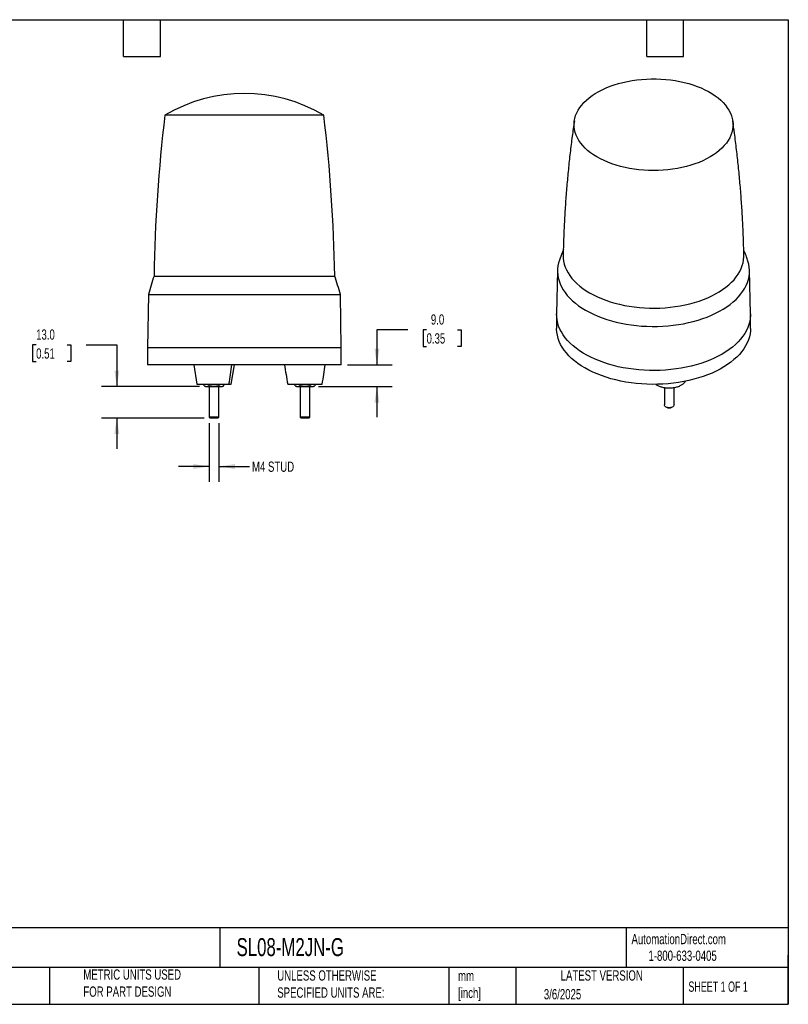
# Model space of a CAD drawing. Header units: millimetres. Extents: x 13 to 546, y 13 to 419.
# Tile 3 of 3: x 229 to 546, y 13 to 419. Entities that reach past the tile are written whole.
import ezdxf

# ---------------------------------------------------------------- set-up
doc = ezdxf.new("R2010")
doc.units = ezdxf.units.MM
doc.header["$LTSCALE"] = 2
doc.linetypes.add('SLD-Solid', pattern=[0])
doc.layers.add('DIMENSIONS', color=140, linetype='SLD-Solid', lineweight=25)
doc.layers.add('TEXT', color=140, linetype='SLD-Solid', lineweight=25)
doc.styles.add('SLDTEXTSTYLE0', font='TXT', dxfattribs={"width": 0.7})
doc.styles.add('SLDTEXTSTYLE1', font='TXT', dxfattribs={"width": 0.65})
doc.dimstyles.new('SLDDIMSTYLE1', dxfattribs={"dimtxt": 4.316016, "dimasz": 6.604, "dimexe": 0, "dimexo": 0.0625, "dimgap": 1.079004, "dimtad": 0, "dimtih": 1, "dimtoh": 1, "dimrnd": 1e-09, "dimzin": 12, "dimdsep": 46, "dimtxsty": 'SLDTEXTSTYLE0', "dimsah": 1, "dimcen": 0.09, "dimadec": 0, "dimazin": 3, "dimtfac": 1, "dimtmove": 0, "dimatfit": 0, "dimfxl": 0, "dimfrac": 2, "dimtolj": 1, "dimtzin": 12, "dimarcsym": 0})
doc.dimstyles.new('SLDDIMSTYLE2', dxfattribs={"dimtxt": 4.316016, "dimasz": 6.604, "dimexe": 0, "dimexo": 0.0625, "dimgap": 1.079004, "dimtad": 0, "dimtih": 1, "dimtoh": 1, "dimrnd": 1e-09, "dimzin": 4, "dimdsep": 46, "dimtxsty": 'SLDTEXTSTYLE0', "dimsah": 1, "dimcen": 0.09, "dimadec": 0, "dimazin": 1, "dimtfac": 1, "dimtmove": 0, "dimatfit": 0, "dimfxl": 0, "dimfrac": 2, "dimtolj": 1, "dimtzin": 12, "dimarcsym": 0})

# ---------------------------------------------------------------- blocks, each defined once
blk = doc.blocks.new('_D_2')
at = {"layer": 'DIMENSIONS'}
for p, q in [((307.14, 252.54), (307.14, 228.34)), ((311.14, 252.54), (311.14, 228.34)), ((307.14, 234.69), (294.44, 234.69)), ((311.14, 234.69), (323.81, 234.69))]:
    blk.add_line(p, q, dxfattribs=at)
for points in [[(307.14, 234.69), (300.53, 235.7), (300.53, 233.67)], [(311.14, 234.69), (317.74, 233.67), (317.74, 235.7)]]:
    blk.add_solid(points, dxfattribs=at)
at = {"layer": 'DIMENSIONS', "insert": (324.78, 236.72), "char_height": 4.233, "attachment_point": 1, "style": 'SLDTEXTSTYLE0'}
blk.add_mtext('M4 STUD', dxfattribs=at)
blk = doc.blocks.new('_D_3')
at = {"layer": 'DIMENSIONS'}
for p, q in [((235.71, 284.84), (234.26, 284.84)), ((234.26, 284.84), (234.26, 277.98)), ((248.54, 284.84), (249.99, 284.84)), ((249.99, 284.84), (249.99, 277.98)), ((256.32, 284.84), (269.02, 284.84)), ((269.02, 284.84), (269.02, 267.69)), ((234.26, 277.98), (235.71, 277.98)), ((249.99, 277.98), (248.54, 277.98)), ((303.1, 267.69), (262.67, 267.69)), ((304.99, 254.69), (262.67, 254.69)), ((269.02, 254.69), (269.02, 241.99))]:
    blk.add_line(p, q, dxfattribs=at)
for points in [[(269.02, 267.69), (270.03, 274.29), (268, 274.29)], [(269.02, 254.69), (268, 248.08), (270.03, 248.08)]]:
    blk.add_solid(points, dxfattribs=at)
at = {"layer": 'DIMENSIONS', "char_height": 4.233, "attachment_point": 1, "style": 'SLDTEXTSTYLE0'}
for s, insert in [('13.0', (235.71, 291.26)), ('0.51', (235.71, 283.44))]:
    blk.add_mtext(s, dxfattribs=dict(at, insert=insert))
blk = doc.blocks.new('_D_4')
at = {"layer": 'DIMENSIONS'}
for p, q in [((389.04, 291.06), (376.34, 291.06)), ((376.34, 291.06), (376.34, 276.69)), ((396.82, 291.06), (395.37, 291.06)), ((395.37, 291.06), (395.37, 284.21)), ((409.64, 291.06), (411.09, 291.06)), ((411.09, 291.06), (411.09, 284.21)), ((395.37, 284.21), (396.82, 284.21)), ((411.09, 284.21), (409.64, 284.21)), ((364.18, 276.69), (382.69, 276.69)), ((352.21, 267.69), (382.69, 267.69)), ((376.34, 267.69), (376.34, 254.99))]:
    blk.add_line(p, q, dxfattribs=at)
for points in [[(376.34, 276.69), (377.36, 283.29), (375.32, 283.29)], [(376.34, 267.69), (375.32, 261.08), (377.36, 261.08)]]:
    blk.add_solid(points, dxfattribs=at)
at = {"layer": 'DIMENSIONS', "char_height": 4.233, "attachment_point": 1, "style": 'SLDTEXTSTYLE0'}
for s, insert in [('9.0', (398.61, 297.49)), ('0.35', (396.82, 289.66))]:
    blk.add_mtext(s, dxfattribs=dict(at, insert=insert))

msp = doc.modelspace()

# ---------------------------------------------------------------- linework, layer by layer
for p, q in [((354.271413, 379.645847), (288.840336, 379.645847)), ((354.435263, 379.645847), (354.271413, 379.645847)), ((284.356285, 313.291542), (358.919315, 313.291542)), ((450.87294, 315.637594), (450.488957, 297.676432)), ((530.482866, 297.676432), (530.098883, 315.637594)), ((282.021811, 305.688351), (281.6378, 283.688351)), ((282.021811, 305.688351), (361.253788, 305.688351)), ((361.6378, 283.688351), (361.253788, 305.688351)), ((450.485911, 297.391469), (450.485911, 291.675683)), ((530.485911, 291.675683), (530.485911, 297.391469)), ((281.6378, 283.688351), (281.6378, 276.688351)), ((321.6378, 283.688351), (281.6378, 283.688351)), ((361.6378, 283.688351), (321.6378, 283.688351)), ((361.6378, 276.688351), (361.6378, 283.688351)), ((361.6378, 276.688351), (281.6378, 276.688351)), ((300.737904, 276.688351), (302.037889, 268.688351)), ((316.237711, 268.688351), (317.537696, 276.688351)), ((305.096348, 268.000958), (305.096348, 268.688351)), ((307.117074, 268.000958), (307.117074, 268.688351)), ((311.158526, 268.688351), (311.158526, 268.000958)), ((313.179252, 268.000958), (313.179252, 268.688351)), ((339.5378, 268.688351), (353.7378, 268.688351)), ((342.596348, 268.000958), (342.596348, 268.688351)), ((344.617074, 268.000958), (344.617074, 268.688351)), ((348.658526, 268.688351), (348.658526, 268.000958)), ((350.679252, 268.688351), (350.679252, 268.000958)), ((305.093099, 268.002834), (305.6378, 267.688351)), ((307.1378, 267.688351), (307.1378, 255.078351)), ((311.1378, 255.078351), (311.1378, 267.688351)), ((312.6378, 267.688351), (313.1825, 268.002834)), ((342.593099, 268.002834), (343.1378, 267.688351)), ((344.6378, 267.688351), (344.6378, 255.078351)), ((348.6378, 255.078351), (348.6378, 267.688351)), ((350.1378, 267.688351), (350.6825, 268.002834)), ((494.956388, 267.291383), (494.956388, 260.089808)), ((498.956388, 260.089808), (498.956388, 267.28196)), ((495.541944, 259.273533), (495.817761, 259.114256)), ((498.095014, 259.114256), (498.370831, 259.273533)), ((307.1378, 255.078351), (307.5278, 254.688351)), ((311.1378, 255.078351), (307.1378, 255.078351)), ((310.7478, 254.688351), (307.5278, 254.688351)), ((310.7478, 254.688351), (311.1378, 255.078351)), ((344.6378, 255.078351), (345.0278, 254.688351)), ((348.6378, 255.078351), (344.6378, 255.078351)), ((348.2478, 254.688351), (345.0278, 254.688351)), ((348.2478, 254.688351), (348.6378, 255.078351))]:
    msp.add_line(p, q)
at = {"flags": 128}
for points in [[(515.876628, 387.729278), (517.095024, 386.813392), (518.214432, 385.856329), (519.230688, 384.86165), (520.140011, 383.833056), (520.93902, 382.774372), (521.62474, 381.689538), (522.194623, 380.582588), (522.646547, 379.457641), (522.978831, 378.318881), (523.190239, 377.170545), (523.279985, 376.016905), (523.247735, 374.862252), (523.093609, 373.710882), (522.81818, 372.567078), (522.422473, 371.435094), (521.90796, 370.319143), (521.276554, 369.223375), (520.530606, 368.151866), (519.672889, 367.108604), (518.706595, 366.097468), (517.635318, 365.12222), (516.463044, 364.186489), (515.194132, 363.293755), (513.833305, 362.447339), (512.385624, 361.65039), (510.856474, 360.905873), (509.251545, 360.216557), (507.576806, 359.585007), (505.838488, 359.013572), (504.043057, 358.504377), (502.197193, 358.059318), (500.307762, 357.680049), (498.381793, 357.367982), (496.426451, 357.124278), (494.44901, 356.949843), (492.456826, 356.845325), (490.45731, 356.811115), (488.4579, 356.847338), (486.466034, 356.953862), (484.489123, 357.130288), (482.534521, 357.37596), (480.609497, 357.689966), (478.721215, 358.071137), (476.876699, 358.518054), (475.082809, 359.029055), (473.34622, 359.60224), (471.673392, 360.235475), (470.070548, 360.926406), (468.54365, 361.672462), (467.098378, 362.470867), (465.74011, 363.318652), (464.473898, 364.212662), (463.304453, 365.149573), (462.236124, 366.125897), (461.272886, 367.138005), (460.418323, 368.182129), (459.675613, 369.254387), (459.047519, 370.350789), (458.536378, 371.467257), (458.144092, 372.599637), (457.872119, 373.743717), (457.721472, 374.895241), (457.69271, 376.049924), (457.785942, 377.203472), (458.000819, 378.351594), (458.336543, 379.490017), (458.791865, 380.614507), (459.365091, 381.720882), (460.054088, 382.805024), (460.856294, 383.862902), (461.768724, 384.890579), (462.787984, 385.884233), (463.910281, 386.840167), (465.131442, 387.754825), (466.446923, 388.624805), (467.851831, 389.44687), (469.340939, 390.217961), (470.908708, 390.935211), (472.549305, 391.595952), (474.256628, 392.197724), (476.024324, 392.738291), (477.845819, 393.215639), (479.714336, 393.627995), (481.622923, 393.973824), (483.564482, 394.251839), (485.531788, 394.461006), (487.517524, 394.600547), (489.514303, 394.669943), (491.514697, 394.668936), (493.511263, 394.59753), (495.496575, 394.455989), (497.463246, 394.244842), (499.403962, 393.964872), (501.311502, 393.617122), (503.17877, 393.202886), (504.998819, 392.723704), (506.76488, 392.181359), (508.470382, 391.577868), (510.10898, 390.915477), (511.674579, 390.196649), (513.161356, 389.424059), (514.563778, 388.600581), (515.876628, 387.729278)], [(453.206873, 321.811729), (453.238602, 320.641958), (453.390499, 319.415913), (453.663394, 318.196875), (454.056396, 316.988818), (454.568224, 315.795684), (455.197207, 314.621364), (455.941296, 313.469688), (456.798061, 312.344413), (457.764709, 311.249209), (458.838087, 310.187649), (460.014694, 309.163195), (461.290691, 308.179189), (462.661917, 307.238841), (464.1239, 306.345217)], [(464.1239, 306.345217), (465.671869, 305.501233), (467.300777, 304.709641), (469.00531, 303.973023), (470.779908, 303.293783), (472.618783, 302.674135), (474.515937, 302.116101), (476.465182, 301.6215), (478.460159, 301.191948), (480.494362, 300.828843), (482.561155, 300.533371), (484.653798, 300.306496), (486.765463, 300.148957), (488.889264, 300.061269), (491.018272, 300.043717), (493.145544, 300.096358), (495.264141, 300.219022), (497.367153, 300.411307), (499.447719, 300.672588), (501.499053, 301.00201), (503.514465, 301.3985), (505.487381, 301.860766), (507.411365, 302.387297), (509.280142, 302.976379), (511.087615, 303.626088), (512.827891, 304.334306), (514.495291, 305.098722), (516.084378, 305.916844), (517.589968, 306.786003), (519.00715, 307.703363), (520.331302, 308.665933), (521.558104, 309.670572), (522.683555, 310.714005), (523.703984, 311.792826), (524.616063, 312.903519), (525.416817, 314.042459), (526.103632, 315.205931), (526.674271, 316.390141), (527.12687, 317.591227), (527.459955, 318.805269), (527.672437, 320.028309), (527.763625, 321.256357), (527.764956, 321.81146)], [(451.654174, 319.883404), (451.324099, 318.808445), (451.054055, 317.557798), (450.903765, 316.300462), (450.873684, 315.040255), (450.963904, 313.781006), (451.174151, 312.526538), (451.503786, 311.280661), (451.951809, 310.047159), (452.516859, 308.829778), (453.19722, 307.632214), (453.990825, 306.458106), (454.895265, 305.311018), (455.907792, 304.194435), (457.025332, 303.111747), (458.24449, 302.066243), (459.561565, 301.061097), (460.972555, 300.099362), (462.473177, 299.183959)], [(462.473177, 299.183959), (464.058873, 298.317669), (465.724827, 297.503121), (467.465979, 296.74279), (469.277042, 296.038985), (471.152516, 295.393843), (473.086704, 294.809324), (475.073734, 294.287202), (477.10757, 293.829063), (479.182035, 293.436299), (481.29083, 293.110103), (483.42755, 292.851465), (485.585706, 292.66117), (487.758743, 292.539797), (489.940063, 292.487714), (492.123041, 292.50508), (494.301047, 292.591841), (496.467466, 292.747734), (498.61572, 292.972285), (500.739284, 293.264814), (502.831708, 293.62443), (504.886639, 294.050043), (506.897835, 294.540359), (508.859189, 295.09389), (510.764744, 295.708954), (512.608712, 296.383684), (514.385495, 297.11603), (516.089695, 297.903769), (517.716137, 298.744507), (519.259882, 299.635692), (520.716241, 300.574617), (522.080792, 301.558431), (523.34939, 302.584146), (524.518183, 303.648646), (525.583621, 304.748699), (526.542469, 305.880965), (527.391813, 307.042004), (528.129076, 308.22829), (528.752018, 309.436221), (529.258747, 310.662128), (529.647724, 311.902288), (529.917768, 313.152936), (530.068058, 314.410272), (530.098139, 315.670478), (530.007919, 316.929727), (529.797672, 318.184195), (529.468037, 319.430072), (529.317911, 319.882656)], [(518.770183, 281.063307), (517.169116, 280.188619), (515.487014, 279.366175), (513.728984, 278.598474), (511.900366, 277.887847), (510.006712, 277.236451), (508.053775, 276.646266), (506.047485, 276.119083), (503.993934, 275.656503), (501.89936, 275.259932), (499.770124, 274.930574), (497.612692, 274.669429), (495.433617, 274.47729), (493.239515, 274.35474), (491.037051, 274.302152), (488.832912, 274.319686), (486.633794, 274.407288), (484.446375, 274.564692), (482.277298, 274.79142), (480.13315, 275.086784), (478.020443, 275.449887), (475.945593, 275.879625), (473.914901, 276.374694), (471.934535, 276.933591), (470.01051, 277.554617), (468.148667, 278.235887), (466.354661, 278.975332), (464.633942, 279.770707), (462.991734, 280.619594), (461.433025, 281.519418), (459.962549, 282.467444), (458.584771, 283.460795), (457.303876, 284.496452), (456.123753, 285.571271), (455.047988, 286.681987), (454.079846, 287.825228), (453.222268, 288.997521), (452.477859, 290.195307), (451.848878, 291.414947), (451.337238, 292.652737), (450.94449, 293.904919), (450.671829, 295.167689), (450.520081, 296.437213), (450.488957, 297.676432)], [(530.482866, 297.676432), (530.482114, 297.073303), (530.39102, 295.801847), (530.178735, 294.535219), (529.845904, 293.277266), (529.393538, 292.031807), (528.823011, 290.802625), (528.136055, 289.593453), (527.334757, 288.407964), (526.421551, 287.249757), (525.399209, 286.12235), (524.270836, 285.029167), (523.03986, 283.973529), (521.710019, 282.95864), (520.285351, 281.987582), (518.770183, 281.063307)], [(530.485911, 291.675683), (530.451742, 290.721427), (530.299994, 289.451903), (530.027333, 288.189133), (529.634585, 286.936951), (529.122945, 285.699161), (528.493964, 284.479521), (527.749555, 283.281736), (526.891977, 282.109443), (525.923835, 280.966202), (524.84807, 279.855485), (523.667947, 278.780666), (522.387052, 277.745009), (521.009274, 276.751659), (519.538798, 275.803632), (517.980089, 274.903809), (516.337881, 274.054921), (514.617162, 273.259547), (512.823156, 272.520102), (510.961313, 271.838831), (509.037288, 271.217805), (507.056922, 270.658909), (505.02623, 270.16384), (502.95138, 269.734101), (500.838673, 269.370999), (498.694525, 269.075635), (496.525448, 268.848906), (494.338028, 268.691502), (492.13891, 268.6039), (489.934772, 268.586367), (487.732308, 268.638954), (485.538206, 268.761504), (483.35913, 268.953643), (481.201699, 269.214788), (479.072462, 269.544147), (476.977889, 269.940718), (474.924338, 270.403297), (472.918048, 270.93048), (470.965111, 271.520666), (469.071457, 272.172061), (467.242839, 272.882689), (465.484809, 273.65039), (463.802707, 274.472833), (462.20164, 275.347521), (460.686472, 276.271797), (459.261804, 277.242854), (457.931963, 278.257743), (456.700987, 279.313382), (455.572614, 280.406565), (454.550272, 281.533971), (453.637066, 282.692178), (452.835768, 283.877668), (452.148812, 285.086839), (451.578285, 286.316021), (451.125919, 287.56148), (450.793088, 288.819434), (450.580803, 290.086062), (450.489709, 291.357517), (450.485911, 291.675683)], [(498.956388, 260.089808), (498.91693, 259.861598), (498.757025, 259.587301), (498.48398, 259.344579), (498.11495, 259.148682), (497.673123, 259.011919), (497.186262, 258.942885), (496.684956, 258.945915), (496.200706, 259.020821), (495.763938, 259.162895), (495.402096, 259.363211), (495.137915, 259.609181), (494.987996, 259.885351), (494.956388, 260.089808)]]:
    msp.add_lwpolyline(points, dxfattribs=at)
for centre, radius, start, end in [((321.6378, 324.688351), 64, 59.17214669, 120.82785331), ((934.269998, 302.700725), 650, 173.201549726, 179.066406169), ((-290.994399, 302.700725), 650, 0.933593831, 6.798450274), ((436.094513, 262.542055), 160.000001, 161.50727217, 164.35570567), ((207.181086, 262.542055), 160.000001, 15.64429433, 18.49272783), ((146.042373, 296.585159), 171.527938, 350.64000312, 353.33883857), ((486.891666, 296.738979), 149.999999, 187.68176896, 190.77800352), ((206.383934, 296.738979), 149.999999, 349.22199648, 352.31823104), ((496.956388, 261.257895), 2.427275, 242.02431087, 297.97568913)]:
    msp.add_arc(centre, radius, start, end)
for points, knots in [([(457.809235, 377.344651), (457.506371, 375.225443), (456.878127, 370.82949), (456.055548, 364.127183), (455.310809, 357.246901), (454.674871, 350.346149), (454.146262, 343.429085), (453.722517, 336.499065), (453.417667, 329.559223), (453.250133, 324.662296), (453.215935, 322.078939), (453.212402, 321.812053)], [0, 0, 0, 0, 0.1155761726, 0.2397440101, 0.363980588, 0.4882704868, 0.6125988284, 0.7369512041, 0.8613136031, 0.9856723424, 1, 1, 1, 1]), ([(527.753109, 321.811646), (527.74147, 322.560672), (527.693883, 325.623235), (527.500225, 330.994212), (527.171121, 337.919566), (526.727203, 344.830361), (526.178417, 351.723448), (525.524003, 358.595671), (524.760989, 365.442659), (523.978305, 371.692171), (523.402816, 375.647677), (523.156762, 377.338876)], [0, 0, 0, 0, 0.0402158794, 0.164431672, 0.2885735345, 0.4126282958, 0.5365826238, 0.6604229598, 0.7841354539, 0.9077058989, 1, 1, 1, 1]), ([(453.270169, 324.188941), (453.091154, 323.745397), (452.519929, 322.330075), (452.010874, 320.882051), (451.661352, 319.88782)], [0, 0, 0, 0, 0.3133876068, 1, 1, 1, 1]), ([(529.303184, 319.886753), (529.090057, 320.504299), (528.590985, 321.950388), (528.031262, 323.365736), (527.710567, 324.176664)], [0, 0, 0, 0, 0.4270461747, 1, 1, 1, 1]), ([(302.06667, 268.688351), (302.064701, 268.688351), (302.059428, 268.688351), (302.387926, 268.688351), (303.071152, 268.688351), (304.146902, 268.688351), (305.550825, 268.688351), (307.174388, 268.688351), (308.864676, 268.688351), (310.476009, 268.688351), (311.90224, 268.688351), (313.091872, 268.688351), (314.033186, 268.688351), (314.760076, 268.688351), (315.118442, 268.688351), (315.28658, 268.688351)], [0, 0, 0, 0, 0.0476693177, 0.1276437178, 0.2143881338, 0.3063158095, 0.4010726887, 0.4958295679, 0.5877572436, 0.6745016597, 0.7544760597, 0.8269058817, 0.8916890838, 0.9491825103, 1, 1, 1, 1]), ([(315.28658, 268.688351), (315.434069, 268.688351), (315.748421, 268.688351), (316.06465, 268.688351), (316.242423, 268.688351), (316.216185, 268.688351), (316.208929, 268.688351)], [0, 0, 0, 0, 0.2568425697, 0.5474267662, 0.8748550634, 1, 1, 1, 1]), ([(491.464329, 268.619487), (491.507919, 268.584181), (491.812134, 268.337782), (492.591506, 267.945689), (493.84068, 267.480943), (495.368047, 267.169956), (497.067406, 267.06336), (498.813436, 267.202794), (500.444028, 267.586097), (501.83026, 268.167941), (502.860482, 268.881653), (503.459054, 269.476723), (503.627463, 269.83128), (503.664677, 269.909628)], [0, 0, 0, 0, 0.0148811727, 0.1038573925, 0.202101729, 0.3086626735, 0.4215909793, 0.5379948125, 0.6543986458, 0.7673269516, 0.873887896, 0.9721322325, 1, 1, 1, 1]), ([(305.663932, 267.688351), (305.655788, 267.688351), (305.61773, 267.688351), (305.763262, 267.688351), (305.993539, 267.688351), (306.106711, 267.688351)], [0, 0, 0, 0, 0.12161797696, 0.56830778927, 1, 1, 1, 1]), ([(306.106711, 267.688351), (306.27817, 267.688351), (306.44807, 267.717935), (306.785251, 267.826859), (306.952494, 267.905938), (307.117074, 268.000958)], [0, 0, 0, 0, 0.5, 0.5, 1, 1, 1, 1]), ([(306.106711, 267.688351), (306.252544, 267.688351), (306.435502, 267.688351), (306.867813, 267.688351), (307.117074, 267.688351), (307.658526, 267.688351), (307.95038, 267.688351), (308.544362, 267.688351), (308.846133, 267.688351), (309.1378, 267.688351)], [0, 0, 0, 0, 0.25, 0.25, 0.5, 0.5, 0.75, 0.75, 1, 1, 1, 1]), ([(306.106711, 267.688351), (306.292157, 267.688351), (306.568904, 267.688351), (306.996676, 267.688351), (307.1378, 267.688351)], [0, 0, 0, 0, 0.6700945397, 1, 1, 1, 1]), ([(309.1378, 267.688351), (308.794882, 267.688351), (308.455081, 267.717935), (307.78072, 267.826859), (307.446234, 267.905938), (307.117074, 268.000958)], [0, 0, 0, 0, 0.5, 0.5, 1, 1, 1, 1]), ([(309.1378, 267.688351), (309.429467, 267.688351), (309.731238, 267.688351), (310.325219, 267.688351), (310.617074, 267.688351), (311.158526, 267.688351), (311.407786, 267.688351), (311.840098, 267.688351), (312.023055, 267.688351), (312.168889, 267.688351)], [0, 0, 0, 0, 0.25, 0.25, 0.5, 0.5, 0.75, 0.75, 1, 1, 1, 1]), ([(311.1378, 267.688351), (311.335281, 267.688351), (311.743595, 267.688351), (312.024067, 267.688351), (312.168889, 267.688351)], [0, 0, 0, 0, 0.4836520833, 1, 1, 1, 1]), ([(312.168889, 267.688351), (312.340348, 267.688351), (312.510248, 267.717935), (312.847429, 267.826859), (313.014672, 267.905938), (313.179252, 268.000958)], [0, 0, 0, 0, 0.5, 0.5, 1, 1, 1, 1]), ([(312.168889, 267.688351), (312.319586, 267.688351), (312.592999, 267.688351), (312.605884, 267.688351), (312.611668, 267.688351)], [0, 0, 0, 0, 0.55117022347, 1, 1, 1, 1]), ([(312.168889, 267.688351), (312.319586, 267.688351), (312.592999, 267.688351), (312.605884, 267.688351), (312.611668, 267.688351)], [0, 0, 0, 0, 0.5511702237, 1, 1, 1, 1]), ([(343.163932, 267.688351), (343.155788, 267.688351), (343.11773, 267.688351), (343.263262, 267.688351), (343.493539, 267.688351), (343.606711, 267.688351)], [0, 0, 0, 0, 0.1216179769, 0.5683077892, 1, 1, 1, 1]), ([(343.606711, 267.688351), (343.77817, 267.688351), (343.94807, 267.717935), (344.285251, 267.826859), (344.452494, 267.905938), (344.617074, 268.000958)], [0, 0, 0, 0, 0.5, 0.5, 1, 1, 1, 1]), ([(343.606711, 267.688351), (343.752544, 267.688351), (343.935502, 267.688351), (344.367813, 267.688351), (344.617074, 267.688351), (345.158526, 267.688351), (345.45038, 267.688351), (346.044362, 267.688351), (346.346133, 267.688351), (346.6378, 267.688351)], [0, 0, 0, 0, 0.25, 0.25, 0.5, 0.5, 0.75, 0.75, 1, 1, 1, 1]), ([(346.6378, 267.688351), (346.294882, 267.688351), (345.955081, 267.717935), (345.28072, 267.826859), (344.946234, 267.905938), (344.617074, 268.000958)], [0, 0, 0, 0, 0.5, 0.5, 1, 1, 1, 1]), ([(346.6378, 267.688351), (346.929467, 267.688351), (347.231238, 267.688351), (347.825219, 267.688351), (348.117074, 267.688351), (348.658526, 267.688351), (348.907786, 267.688351), (349.340098, 267.688351), (349.523055, 267.688351), (349.668889, 267.688351)], [0, 0, 0, 0, 0.25, 0.25, 0.5, 0.5, 0.75, 0.75, 1, 1, 1, 1]), ([(349.668889, 267.688351), (349.840348, 267.688351), (350.010248, 267.717935), (350.347429, 267.826859), (350.514672, 267.905938), (350.679252, 268.000958)], [0, 0, 0, 0, 0.5, 0.5, 1, 1, 1, 1]), ([(349.668889, 267.688351), (349.819586, 267.688351), (350.092999, 267.688351), (350.105884, 267.688351), (350.111668, 267.688351)], [0, 0, 0, 0, 0.5511702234, 1, 1, 1, 1])]:
    msp.add_open_spline(points, degree=3, knots=knots)
for points in [[(305.096348, 268.000958), (305.425263, 267.811059), (305.764181, 267.688351), (306.106711, 267.688351)], [(311.158526, 268.000958), (310.500697, 267.811059), (309.82286, 267.688351), (309.1378, 267.688351)], [(311.158526, 268.000958), (311.48744, 267.811059), (311.826359, 267.688351), (312.168889, 267.688351)], [(342.596348, 268.000958), (342.925263, 267.811059), (343.264181, 267.688351), (343.606711, 267.688351)], [(348.658526, 268.000958), (348.000697, 267.811059), (347.32286, 267.688351), (346.6378, 267.688351)], [(348.658526, 268.000958), (348.98744, 267.811059), (349.326359, 267.688351), (349.668889, 267.688351)]]:
    msp.add_open_spline(points, degree=3)
at = {"layer": 'TEXT'}
for p, q in [((12.7, 419.1), (546.1, 419.1)), ((271.78, 403.86), (271.78, 419.1)), ((287.02, 403.86), (287.02, 419.1)), ((487.68, 403.86), (487.68, 419.1)), ((502.92, 403.86), (502.92, 419.1)), ((546.1, 419.1), (546.1, 12.7)), ((271.78, 403.86), (287.02, 403.86)), ((487.68, 403.86), (502.92, 403.86)), ((546.1, 44.252215), (12.7, 44.252215)), ((311.517791, 44.252215), (311.517791, 27.94)), ((479.150755, 44.252215), (479.150755, 27.94)), ((546.1, 12.7), (546.1, 33.02)), ((546.1, 27.94), (12.7, 27.94)), ((241.292955, 27.94), (241.292955, 12.7)), ((327.560355, 27.94), (327.560355, 12.7)), ((406.048609, 27.94), (406.048609, 12.7)), ((433.624195, 27.94), (433.624195, 12.7)), ((502.697498, 27.94), (502.697498, 12.7)), ((12.7, 12.7), (546.1, 12.7))]:
    msp.add_line(p, q, dxfattribs=at)

# ---------------------------------------------------------------- texts
for s, insert, char_height, attachment_point, style in [('AutomationDirect.com', (481.389918, 41.753063), 4.23333333, 1, 'SLDTEXTSTYLE0'), ('SL08-M2JN-G', (318.415444, 40.012774), 7.40833333, 1, 'SLDTEXTSTYLE0'), ('1-800-633-0405', (488.38316, 34.874048), 4.23333333, 1, 'SLDTEXTSTYLE0'), ('METRIC UNITS USED ^JFOR PART DESIGN', (255.208669, 27.111766), 4.23333333, 1, 'SLDTEXTSTYLE0'), ('UNLESS OTHERWISE ^JSPECIFIED UNITS ARE:', (335.215826, 26.721018), 4.23333333, 1, 'SLDTEXTSTYLE0'), ('mm^J[inch]', (409.814338, 26.594378), 4.2333333, 1, 'SLDTEXTSTYLE0'), ('LATEST VERSION', (469.104263, 26.727988), 4.23333333, 2, 'SLDTEXTSTYLE0'), ('SHEET 1 OF 1', (504.882571, 22.102981), 4.23333333, 1, 'SLDTEXTSTYLE1'), ('3/6/2025', (445.225617, 18.99424), 4.2333333, 1, 'SLDTEXTSTYLE0')]:
    msp.add_mtext(s, dxfattribs=dict(at, insert=insert, char_height=char_height, attachment_point=attachment_point, style=style))

# ---------------------------------------------------------------- dimensions: what is measured, and where the dimension line sits
at = {"layer": 'DIMENSIONS'}
for base, p1, p2, picture, middle in [((376.339386, 276.688351), (349.668889, 267.688351), (361.6378, 276.688351), '_D_4', (376.339386, 291.064759)), ((269.018239, 267.688351), (307.5278, 254.688351), (305.6378, 267.688351), '_D_3', (269.018239, 284.83981))]:
    dim = msp.add_linear_dim(base=base, p1=p1, p2=p2, angle=90, dimstyle='SLDDIMSTYLE2', dxfattribs=at)
    dim.commit()
    dim.dimension.update_dxf_attribs({"geometry": picture, "text_midpoint": middle, "dimtype": 160})
dim = msp.add_linear_dim(base=(307.1378, 234.688351), p1=(311.1378, 255.078351), p2=(307.1378, 255.078351), text='M4 STUD', dimstyle='SLDDIMSTYLE1', dxfattribs=at)
dim.commit()
dim.dimension.update_dxf_attribs({"geometry": '_D_2', "text_midpoint": (337.856353, 234.688351), "dimtype": 160})

doc.saveas('drawing.dxf')
